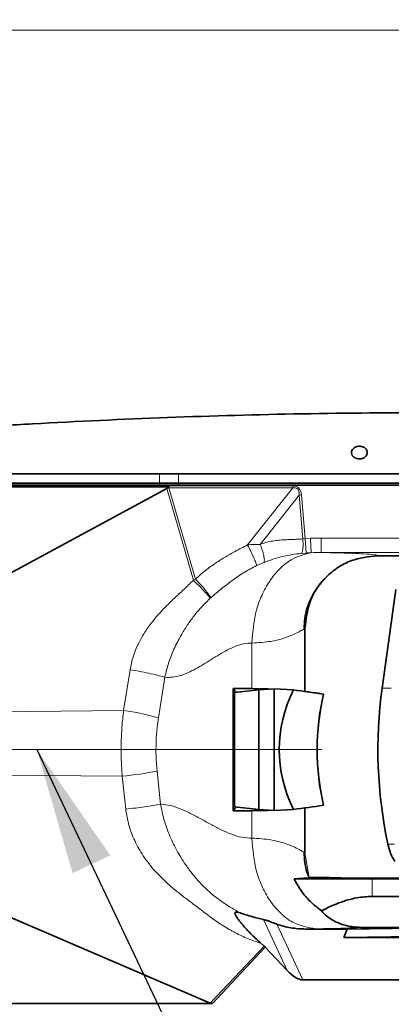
# Model space of a CAD drawing. Header units: millimetres. Extents: x 0 to 12429, y 0 to 8400.
# Tile 78 of 133: x 8222 to 8427, y 1480 to 2023. Entities that reach past the tile are written whole.
import ezdxf

# ---------------------------------------------------------------- set-up
doc = ezdxf.new("R2010")
doc.units = ezdxf.units.MM
doc.header["$LTSCALE"] = 20
doc.linetypes.add('CENTERX2', pattern=[20.32, 12.7, -2.54, 2.54, -2.54])
doc.styles.add('SLDTEXTSTYLE0', font='TXT', dxfattribs={"width": 0.605})
doc.dimstyles.new('SLDDIMSTYLE0', dxfattribs={"dimtxt": 70, "dimasz": 70, "dimexe": 0, "dimexo": 0.0625, "dimgap": 17.5, "dimtad": 0, "dimtih": 1, "dimtoh": 1, "dimdec": 1, "dimrnd": 1e-09, "dimzin": 12, "dimdsep": 46, "dimtxsty": 'SLDTEXTSTYLE0', "dimsah": 1, "dimcen": 0, "dimadec": 0, "dimazin": 3, "dimtfac": 1, "dimtofl": 0, "dimtmove": 0, "dimatfit": 3, "dimfxl": 1, "dimfrac": 2, "dimtolj": 1, "dimtzin": 12, "dimarcsym": 0})
doc.dimstyles.new('SLDDIMSTYLE5', dxfattribs={"dimtxt": 0.18, "dimasz": 70, "dimexe": 0, "dimexo": 0.0625, "dimgap": 0, "dimtad": 0, "dimtih": 1, "dimtoh": 1, "dimdec": 0, "dimrnd": 1e-09, "dimzin": 0, "dimdsep": 46, "dimtxsty": 'Standard', "dimsah": 1, "dimcen": 0.09, "dimadec": 0, "dimazin": 0, "dimtfac": 70, "dimtdec": 0, "dimtofl": 0, "dimtmove": 0, "dimatfit": 3, "dimfxl": 1, "dimfrac": 2, "dimtolj": 1, "dimtzin": 0, "dimarcsym": 0})

# ---------------------------------------------------------------- blocks, each defined once
blk = doc.blocks.new('_D')
at = {"color": 7, "linetype": 'Continuous', "lineweight": 0}
for p, q in [((7527.73, 1886.63), (7754.45, 2017.53)), ((7754.45, 2017.53), (8773.5, 2017.53)), ((7067, 1620.63), (7527.73, 1886.63))]:
    blk.add_line(p, q, dxfattribs=at)
at = {"color": 7, "linetype": 'Continuous', "lineweight": 18}
blk.add_solid([(7527.73, 1886.63), (7593.35, 1912.97), (7583.35, 1930.29)], dxfattribs=at)
at = {"color": 7, "linetype": 'Continuous', "lineweight": 18, "char_height": 70, "attachment_point": 1, "style": 'SLDTEXTSTYLE0'}
for s, insert in [('R532', (7784.45, 2322.62)), ('Smallest circumscribed', (7784.45, 2215.19)), ('radius axis 1 front side.', (7784.45, 2107.76))]:
    blk.add_mtext(s, dxfattribs=dict(at, insert=insert))

msp = doc.modelspace()

# ---------------------------------------------------------------- linework, layer by layer
at = {"color": 8, "linetype": 'Continuous', "lineweight": 18}
for p, q in [((8299.321179, 1772.804222), (8299.30231, 1767.625819)), ((8309.733111, 1772.8071), (8309.733111, 1767.625819)), ((8299.30231, 1767.625819), (8299.309606, 1766.625819)), ((8304.488822, 1766.177141), (8372.718586, 1766.177141)), ((8304.488822, 1765.083728), (8304.488822, 1766.177141)), ((8309.733111, 1767.625819), (8309.733111, 1766.625819)), ((8372.718586, 1765.083728), (8372.718586, 1766.177141)), ((8317.959655, 1714.108), (8303.286716, 1764.668805)), ((8304.488822, 1765.083728), (8319.113566, 1714.688993)), ((8372.718586, 1765.083728), (8304.488822, 1765.083728)), ((8347.841474, 1733.582218), (8372.718586, 1765.083728)), ((8376.29451, 1761.043068), (8354.849759, 1733.887905)), ((8376.29451, 1761.043068), (8377.541981, 1761.145495)), ((8378.275125, 1736.920748), (8376.29451, 1761.043068)), ((8377.541981, 1761.145495), (8379.521016, 1737.042397)), ((8378.275125, 1736.920748), (8379.521016, 1737.042397)), ((8379.521016, 1737.042397), (8382.510101, 1737.246049)), ((8380.18792, 1729.104484), (8379.521016, 1737.042397)), ((8382.510101, 1737.246049), (8388.491552, 1737.407454)), ((8388.491552, 1737.407454), (8579.501609, 1737.407454)), ((8380.18792, 1729.104484), (8377.526112, 1728.885452)), ((8579.501609, 1729.408672), (8388.491552, 1729.408672)), ((8356.979815, 1723.940323), (8352.828696, 1722.165732)), ((8317.959655, 1714.108), (8319.113566, 1714.688993)), ((8327.628377, 1704.468769), (8327.282084, 1704.164708)), ((8350.212288, 1679.469591), (8350.212288, 1654.292317)), ((8279.503221, 1642.238006), (8283.037733, 1664.669222)), ((8302.241616, 1660.550728), (8298.707104, 1638.119512)), ((8427.082369, 1654.625814), (8422.024361, 1654.625814)), ((8279.503221, 1642.238006), (8129.467493, 1640.723434)), ((8297.959481, 1608.816122), (8299.882596, 1590.615964)), ((8278.755598, 1606.034597), (8125.743844, 1607.07779)), ((8280.678713, 1587.834439), (8278.755598, 1606.034597)), ((8350.212288, 1586.95932), (8350.212288, 1571.782046)), ((8425.201609, 1568.47441), (8428.818959, 1568.47441)), ((8381.865606, 1550.127165), (8379.500768, 1563.683531)), ((8416.501609, 1539.625819), (8416.501609, 1549.340341)), ((8369.723479, 1498.713845), (8356.594801, 1526.918794)), ((8364.044095, 1524.314096), (8378.328699, 1493.625819)), ((8327.305358, 1480.829639), (8356.913666, 1512.28612)), ((8357.609565, 1511.613432), (8328.442577, 1480.625819))]:
    msp.add_line(p, q, dxfattribs=at)
at = {"color": 7, "linetype": 'Continuous', "lineweight": 35}
for p, q in [((8309.733111, 1772.8071), (8299.321179, 1772.804222)), ((8304.238337, 1766.625819), (8156.571405, 1766.625819)), ((8156.571405, 1765.625819), (8304.479836, 1765.625819)), ((8156.592531, 1767.625819), (8299.30231, 1767.625819)), ((8299.30231, 1767.625819), (8309.733111, 1767.625819)), ((8303.795713, 1765.058004), (8304.479836, 1765.625819)), ((8304.238337, 1766.625819), (8304.238337, 1766.170933)), ((8579.501609, 1766.625819), (8304.238337, 1766.625819)), ((8309.733111, 1767.625819), (8579.501609, 1767.625819)), ((8303.286716, 1764.668805), (8154.479462, 1684.146897)), ((8419.565405, 1727.625819), (8487.001609, 1727.625819)), ((8429.512201, 1708.990296), (8422.024361, 1654.625814)), ((8379.501609, 1652.72749), (8379.501609, 1687.568111)), ((8339.823605, 1654.409279), (8350.212288, 1654.292317)), ((8339.823605, 1586.842358), (8339.823605, 1654.409279)), ((8339.823605, 1654.409279), (8341.581578, 1652.253856)), ((8353.971512, 1653.71269), (8340.56008, 1652.133581)), ((8340.56008, 1652.133581), (8340.56008, 1589.118056)), ((8362.501609, 1654.192086), (8353.971512, 1653.71269)), ((8353.971512, 1587.538947), (8353.971512, 1653.71269)), ((8362.501609, 1654.192086), (8362.501609, 1587.059551)), ((8373.162949, 1653.592914), (8362.501609, 1654.192086)), ((8389.717791, 1651.333965), (8389.773039, 1651.334665)), ((8339.823605, 1586.842358), (8341.581578, 1588.997782)), ((8339.823605, 1586.842358), (8350.212288, 1586.95932)), ((8353.971512, 1587.538947), (8340.56008, 1589.118056)), ((8362.501609, 1587.059551), (8353.971512, 1587.538947)), ((8373.162949, 1587.658723), (8362.501609, 1587.059551)), ((8379.501609, 1563.683537), (8379.501609, 1588.524147)), ((8389.717791, 1589.917672), (8389.773039, 1589.916972)), ((8373.483475, 1549.340341), (8416.501609, 1549.340341)), ((8392.338871, 1550.125819), (8381.865632, 1550.125819)), ((8182.144215, 1543.074799), (8327.305358, 1480.829639)), ((8416.501609, 1539.625819), (8461.501609, 1539.625819)), ((8379.891671, 1521.670898), (8402.815379, 1521.59784)), ((8400.900867, 1517.05738), (8402.815379, 1521.59784)), ((8483.136729, 1522.583243), (8402.815379, 1521.59784)), ((8400.900867, 1517.05738), (8483.02507, 1518.064902)), ((8529.603489, 1516.647199), (8400.900867, 1517.05738)), ((8356.913666, 1512.28612), (8355.210465, 1513.781157)), ((8369.723479, 1498.713845), (8357.609565, 1511.613432)), ((8378.328699, 1493.625819), (8442.426846, 1493.625819)), ((8328.442577, 1480.625819), (8186.407265, 1480.625819))]:
    msp.add_line(p, q, dxfattribs=at)
at = {"color": 7, "linetype": 'CENTERX2', "lineweight": 18}
msp.add_line((8795.205996, 1620.625819), (7067.001609, 1620.625819), dxfattribs=at)
at = {"color": 7, "linetype": 'Continuous', "lineweight": 35, "flags": 128}
for points in [[(8299.321179, 1772.804222), (8225.30737, 1772.821904), (8156.611515, 1772.835983)], [(8579.501609, 1772.818907), (8505.081491, 1772.818907), (8430.661372, 1772.818677), (8309.733111, 1772.8071)]]:
    msp.add_lwpolyline(points, dxfattribs=at)
at = {"color": 7, "linetype": 'Continuous', "lineweight": 35}
for centre, radius, start, end in [((8669.701571, 1620.625814), 250, 172.18355099, 192.04065045), ((8453.736861, 1574.543172), 29.173454, 192.00654483, 212.42795443)]:
    msp.add_arc(centre, radius, start, end, dxfattribs=at)
at = {"color": 8, "linetype": 'Continuous', "lineweight": 18}
for centre, radius, start, end in [((8262.206387, 1514.754045), 128.652015, 73.5178491, 82.27337588), ((8261.622705, 1792.004878), 186.757815, 275.26363313, 281.21938889)]:
    msp.add_arc(centre, radius, start, end, dxfattribs=at)
for centre, major_axis, ratio, start_param, end_param in [((8344.517907, 1623.50463), (-41.350669, 142.488372), 0.1752409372, 6.2323734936, 6.2417022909), ((8263.790182, 1623.50463), (-111.949243, -141.75963), 0.1439379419, 2.9884067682, 3.2547763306), ((8344.517907, 1623.50463), (-41.057626, 141.478588), 0.1357628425, 6.2323734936, 6.2660352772), ((8263.790182, 1623.50463), (111.414001, 141.081862), 0.1112534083, 6.1299994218, 6.3963689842), ((8410.144907, 1620.625819), (112.807634, 0), 0.9981278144, 2.9855943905, 3.2466710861)]:
    msp.add_ellipse(centre, major_axis=major_axis, ratio=ratio, start_param=start_param, end_param=end_param, dxfattribs=at)
at = {"color": 7, "linetype": 'Continuous', "lineweight": 35}
for centre, major_axis, ratio, start_param, end_param in [((8239.527792, 1985.285248), (-63.403109, 220.76233), 0.0870313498, 3.1607164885, 3.1905826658), ((8279.501609, 1645.586671), (99.999292, 5.618135), 0.0669770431, 0.6270456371, 0.7816352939), ((8505.346819, 1620.625819), (140.011063, 0), 0.7142292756, 2.8056376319, 3.4775476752), ((8699.445737, 1620.625819), (764.249912, -99.466062), 0.0135034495, 4.2730497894, 4.2968726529), ((8699.50082, 1620.625819), (764.249912, -99.466062), 0.0135034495, 4.2821226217, 4.2968726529), ((8459.343356, 1620.625819), (0, 100), 0.7316044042, 1.2586641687, 1.8829284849), ((8459.398439, 1620.625819), (0, 100), 0.7316044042, 1.2586641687, 1.8829284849), ((8279.501609, 1595.664966), (99.999292, -5.618135), 0.0669770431, 5.5015500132, 5.6561396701), ((8699.445737, 1620.625819), (764.249912, 99.466062), 0.0135034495, 1.9863126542, 2.0101355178), ((8416.501609, 1550.125174), (24.162766, 0), 0.0174550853, 3.1400655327, 6.2847124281), ((8416.501609, 1550.125819), (45, 0), 0.0174550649, 4.7123889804, 6.2831853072), ((8416.501609, 1523.607227), (61.009295, 0), 0.0174577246, 4.6294265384, 6.3006412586), ((8354.612856, 1509.563281), (4.469281, -4.004934), 0.5938504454, 1.4263948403, 1.5880633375), ((8371.510929, 1509.625819), (-8.749048, 15.522216), 0.4435712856, 2.076292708, 2.8965974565), ((8342.087755, 1496.256353), (15.350932, 15.043403), 0.2764506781, 3.2548810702, 3.4165495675)]:
    msp.add_ellipse(centre, major_axis=major_axis, ratio=ratio, start_param=start_param, end_param=end_param, dxfattribs=at)
for points, knots in [([(8452.501609, 1806.625819), (8427.693463, 1806.492605), (8378.07717, 1806.226177), (8303.678654, 1804.070258), (8242.610897, 1801.246663), (8200.606924, 1798.715466), (8180.500551, 1797.374312), (8170.447904, 1796.670961), (8164.702083, 1796.259588), (8160.032755, 1795.920226), (8155.028175, 1795.550372), (8149.692447, 1795.148864), (8144.413257, 1794.744524), (8139.305846, 1794.346569), (8134.428887, 1793.960419), (8129.787095, 1793.587352), (8125.352668, 1793.225855), (8121.227174, 1792.885027), (8117.454608, 1792.569592), (8114.034683, 1792.280558), (8110.94959, 1792.017274), (8108.27929, 1791.787421), (8106.043537, 1791.59359), (8104.238819, 1791.436214), (8102.850492, 1791.31458), (8101.955077, 1791.235873), (8101.516507, 1791.197246), (8101.547419, 1791.199968), (8101.557889, 1791.200891)], [0, 0, 0, 0, 0.1915713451, 0.3831426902, 0.5747140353, 0.6636307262, 0.7080920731, 0.7303231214, 0.7414514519, 0.7525726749, 0.7664979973, 0.7805199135, 0.7948464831, 0.8092782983, 0.8232036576, 0.8372256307, 0.8515529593, 0.8659859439, 0.8799010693, 0.8939134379, 0.9082328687, 0.9226586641, 0.9365215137, 0.9504810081, 0.9647464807, 0.9791183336, 0.9929277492, 1, 1, 1, 1]), ([(8413.863926, 1784.501199), (8413.819323, 1784.94857), (8413.734027, 1785.804094), (8412.908006, 1786.875741), (8411.80341, 1787.597607), (8410.564398, 1787.989745), (8409.294939, 1788.078268), (8408.090324, 1787.890284), (8407.022968, 1787.47459), (8406.008657, 1786.760064), (8405.276773, 1785.720411), (8405.033568, 1784.386803), (8405.428428, 1783.075223), (8406.370665, 1782.010952), (8407.518269, 1781.352258), (8408.743716, 1781.023688), (8409.96744, 1780.995399), (8411.114767, 1781.236335), (8412.230815, 1781.747734), (8413.253484, 1782.637231), (8413.777231, 1783.637846), (8413.843481, 1784.2976), (8413.863926, 1784.501199)], [0, 0, 0, 0, 0.0681426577, 0.1303118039, 0.1794121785, 0.2204382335, 0.2616264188, 0.2990709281, 0.337328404, 0.3808058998, 0.4446180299, 0.5092755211, 0.5844126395, 0.6441980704, 0.6909623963, 0.7301032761, 0.7693800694, 0.8056514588, 0.84388214, 0.8991886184, 0.9688897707, 1, 1, 1, 1]), ([(8304.479836, 1765.625819), (8304.42032, 1765.700667), (8304.312889, 1765.835773), (8304.244578, 1766.032782), (8304.239722, 1766.140266), (8304.238337, 1766.170933)], [0, 0, 0, 0, 0.4702702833, 0.8488619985, 1, 1, 1, 1]), ([(8419.565405, 1727.625819), (8414.524955, 1727.089477), (8406.771626, 1726.264464), (8397.443234, 1721.267895), (8391.024845, 1716.097622), (8385.854427, 1709.680494), (8380.859171, 1700.356159), (8380.035913, 1692.605975), (8379.500768, 1687.568106)], [0, 0, 0, 0, 0.2395323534, 0.368453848, 0.5000972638, 0.6317277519, 0.7606111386, 1, 1, 1, 1]), ([(8379.035993, 1687.274185), (8379.118562, 1689.169588), (8379.278639, 1692.844215), (8380.44445, 1698.026438), (8382.056494, 1702.586415), (8383.949672, 1706.435209), (8385.904699, 1709.571237), (8387.697925, 1711.976062), (8389.055378, 1713.567231), (8389.56049, 1714.113846), (8389.731464, 1714.298868)], [0, 0, 0, 0, 0.1751849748, 0.3396317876, 0.4904864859, 0.6261361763, 0.7465168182, 0.8533649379, 0.9503659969, 1, 1, 1, 1]), ([(8381.686495, 1550.000626), (8381.297323, 1551.03202), (8380.288473, 1553.705709), (8379.292284, 1558.414479), (8379.123205, 1562.08445), (8379.035993, 1563.977452)], [0, 0, 0, 0, 0.2331771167, 0.6044662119, 1, 1, 1, 1]), ([(8373.483475, 1549.340341), (8374.572056, 1549.390986), (8376.757042, 1549.492642), (8379.094569, 1549.651789), (8380.832836, 1549.814458), (8381.361736, 1549.924955), (8381.625505, 1549.980061)], [0, 0, 0, 0, 0.2464735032, 0.4947186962, 0.7480097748, 1, 1, 1, 1]), ([(8373.483475, 1549.340341), (8374.714466, 1547.140696), (8377.208659, 1542.683849), (8382.297994, 1536.663027), (8386.452487, 1533.360582), (8388.581673, 1531.668073)], [0, 0, 0, 0, 0.32206480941, 0.65255686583, 1, 1, 1, 1]), ([(8416.501609, 1539.625819), (8415.105756, 1539.588076), (8412.302349, 1539.512275), (8407.82435, 1538.866064), (8403.0991, 1537.755508), (8398.161942, 1536.099026), (8393.305081, 1534.072206), (8390.158337, 1532.470567), (8388.581673, 1531.668073)], [0, 0, 0, 0, 0.142778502, 0.2867536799, 0.4620294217, 0.6388020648, 0.8190231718, 1, 1, 1, 1]), ([(8343.725541, 1530.575416), (8343.177466, 1530.7544), (8342.421757, 1531.001191), (8341.585739, 1531.071699), (8341.216719, 1531.004111), (8341.014111, 1530.860156), (8340.875002, 1530.631993), (8340.869431, 1530.187702), (8341.062884, 1529.63347), (8341.314751, 1529.111449), (8341.814274, 1528.22134), (8342.722097, 1526.913818), (8344.088437, 1525.163051), (8346.502014, 1522.315075), (8350.153066, 1518.400703), (8353.52276, 1515.322746), (8355.210465, 1513.781157)], [0, 0, 0, 0, 0.0743264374, 0.1024842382, 0.125829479, 0.1389316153, 0.1517852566, 0.1789960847, 0.2116652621, 0.2308875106, 0.2522804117, 0.3357770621, 0.4138965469, 0.5028292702, 0.7509929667, 1, 1, 1, 1]), ([(8343.725846, 1530.574151), (8345.903642, 1529.841054), (8350.273512, 1528.370053), (8354.48312, 1527.4036), (8356.594801, 1526.918794)], [0, 0, 0, 0, 0.4983662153, 1, 1, 1, 1]), ([(8356.594801, 1526.918794), (8356.998189, 1526.817069), (8357.956101, 1526.575507), (8359.640239, 1525.961016), (8361.372035, 1525.309525), (8362.821802, 1524.758892), (8363.698165, 1524.439981), (8364.044095, 1524.314096)], [0, 0, 0, 0, 0.1773187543, 0.4210732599, 0.6390452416, 0.8575188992, 1, 1, 1, 1]), ([(8411.274504, 1522.54606), (8409.930846, 1522.582726), (8407.196537, 1522.657341), (8403.32657, 1523.25508), (8399.745497, 1524.204223), (8396.226688, 1525.615795), (8392.91855, 1527.561193), (8390.351381, 1529.69222), (8389.074896, 1531.117396), (8388.581673, 1531.668073)], [0, 0, 0, 0, 0.1296365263, 0.2638068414, 0.3934158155, 0.5268000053, 0.7037045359, 0.8855138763, 1, 1, 1, 1]), ([(8364.044095, 1524.314096), (8365.265336, 1523.910254), (8367.719187, 1523.098811), (8371.632055, 1522.293781), (8375.696931, 1521.772618), (8378.489492, 1521.7049), (8379.891671, 1521.670898)], [0, 0, 0, 0, 0.2442562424, 0.490786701, 0.7443178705, 1, 1, 1, 1])]:
    msp.add_open_spline(points, degree=3, knots=knots, dxfattribs=at)
at = {"color": 8, "linetype": 'Continuous', "lineweight": 18}
for points, knots in [([(8319.113566, 1714.688993), (8320.729743, 1716.149172), (8324.047688, 1719.146858), (8329.434326, 1723.093077), (8335.107027, 1726.729018), (8341.227997, 1730.19428), (8345.535301, 1732.400816), (8347.841474, 1733.582218)], [0, 0, 0, 0, 0.1897110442, 0.3894689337, 0.5799951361, 0.7751252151, 1, 1, 1, 1]), ([(8347.841474, 1733.582218), (8349.034011, 1733.686956), (8351.384054, 1733.893354), (8353.706062, 1733.889703), (8354.849759, 1733.887905)], [0, 0, 0, 0, 0.5074534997, 1, 1, 1, 1]), ([(8347.841474, 1733.582218), (8348.131794, 1733.017999), (8348.727835, 1731.85963), (8349.612661, 1730.057905), (8350.467293, 1728.249175), (8351.240884, 1726.528631), (8351.889284, 1724.994026), (8352.376585, 1723.730877), (8352.704686, 1722.756031), (8352.788078, 1722.359079), (8352.828696, 1722.165732)], [0, 0, 0, 0, 0.1174620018, 0.2411550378, 0.3693811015, 0.5, 0.6306188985, 0.7588449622, 0.8825379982, 1, 1, 1, 1]), ([(8354.849759, 1733.887905), (8355.788558, 1734.224625), (8357.744652, 1734.926221), (8360.916897, 1735.636996), (8364.18185, 1736.13042), (8367.051967, 1736.371851), (8369.601478, 1736.495385), (8371.957092, 1736.586035), (8374.358603, 1736.672048), (8376.470179, 1736.776474), (8377.72283, 1736.876602), (8378.275125, 1736.920748)], [0, 0, 0, 0, 0.1258202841, 0.2621610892, 0.4100075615, 0.5430781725, 0.6261209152, 0.7327311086, 0.8411194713, 0.929949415, 1, 1, 1, 1]), ([(8356.979815, 1723.940323), (8357.047252, 1724.359019), (8357.18571, 1725.218663), (8356.802803, 1727.64622), (8356.025524, 1730.636854), (8355.234858, 1732.823086), (8354.849759, 1733.887905)], [0, 0, 0, 0, 0.2435284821, 0.5, 0.7564715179, 1, 1, 1, 1]), ([(8377.526112, 1728.885452), (8377.699105, 1729.103454), (8378.057222, 1729.554744), (8378.37538, 1731.473394), (8378.475986, 1734.047181), (8378.340549, 1735.98477), (8378.275125, 1736.920748)], [0, 0, 0, 0, 0.2415317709, 0.5, 0.7584682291, 1, 1, 1, 1]), ([(8382.931725, 1729.27687), (8379.430373, 1728.419855), (8373.582506, 1726.98849), (8366.180341, 1721.314709), (8360.539716, 1714.857914), (8355.976244, 1706.884565), (8351.531464, 1695.315042), (8350.732122, 1685.713655), (8350.212288, 1679.469591)], [0, 0, 0, 0, 0.2018137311, 0.3370640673, 0.475135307, 0.6132065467, 0.748456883, 1, 1, 1, 1]), ([(8377.526112, 1728.885452), (8375.74848, 1728.694195), (8372.216258, 1728.31416), (8366.93747, 1727.199365), (8361.832736, 1725.711723), (8358.593869, 1724.529481), (8356.979815, 1723.940323)], [0, 0, 0, 0, 0.2550040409, 0.5067025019, 0.754170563, 1, 1, 1, 1]), ([(8382.931829, 1729.276882), (8382.931809, 1729.276881), (8382.016522, 1729.232696), (8381.102211, 1729.16859), (8380.18792, 1729.104484)], [0, 0, 0, 0, 0.00002177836, 1, 1, 1, 1]), ([(8388.483332, 1729.408672), (8388.483312, 1729.408672), (8386.632101, 1729.411074), (8384.78057, 1729.364654), (8382.931849, 1729.276883), (8382.931829, 1729.276882)], [0, 0, 0, 0, 0.0000107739, 0.9999892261, 1, 1, 1, 1]), ([(8388.489686, 1729.408708), (8392.855804, 1729.314305), (8402.771801, 1729.099905), (8412.721839, 1728.684994), (8419.01954, 1728.179503), (8419.376283, 1727.817649), (8419.565405, 1727.625818)], [0, 0, 0, 0, 0.1901736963, 0.4319081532, 0.698835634, 1, 1, 1, 1]), ([(8352.828696, 1722.165732), (8350.536572, 1720.971186), (8345.963478, 1718.587906), (8339.573632, 1714.177882), (8333.471825, 1709.421966), (8329.58189, 1706.124663), (8327.628377, 1704.468769)], [0, 0, 0, 0, 0.2503141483, 0.4994103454, 0.7486055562, 1, 1, 1, 1]), ([(8283.037733, 1664.669222), (8283.537088, 1667.109443), (8284.55161, 1672.067156), (8286.925285, 1677.758352), (8289.103597, 1681.956095), (8290.766723, 1684.777747), (8292.61249, 1687.582743), (8294.642704, 1690.371303), (8297.703064, 1694.200575), (8301.904163, 1698.813813), (8307.291767, 1704.023268), (8312.725735, 1708.990041), (8316.214522, 1712.401532), (8317.959655, 1714.108)], [0, 0, 0, 0, 0.121464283, 0.2467748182, 0.2985921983, 0.351584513, 0.4058906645, 0.4616397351, 0.5189510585, 0.643612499, 0.7636916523, 0.8817957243, 1, 1, 1, 1]), ([(8317.959655, 1714.108), (8318.908323, 1713.180072), (8320.854261, 1711.276678), (8323.602787, 1708.417855), (8325.916807, 1705.876974), (8326.834633, 1704.72588), (8327.282084, 1704.164708)], [0, 0, 0, 0, 0.2437561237, 0.5, 0.7562438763, 1, 1, 1, 1]), ([(8319.113566, 1714.688993), (8320.016927, 1713.750878), (8321.867928, 1711.828665), (8324.398283, 1708.917466), (8326.475936, 1706.29773), (8327.250406, 1705.068622), (8327.628377, 1704.468769)], [0, 0, 0, 0, 0.2440195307, 0.5, 0.7559804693, 1, 1, 1, 1]), ([(8327.282084, 1704.164708), (8325.687455, 1702.638412), (8322.535269, 1699.621302), (8318.332849, 1694.574958), (8314.539919, 1689.287655), (8310.745279, 1683.171321), (8307.159857, 1676.249079), (8304.088946, 1668.479686), (8302.854634, 1663.181873), (8302.241616, 1660.550728)], [0, 0, 0, 0, 0.1301345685, 0.2572438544, 0.383181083, 0.5103868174, 0.6780095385, 0.8400843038, 1, 1, 1, 1]), ([(8379.501609, 1687.568105), (8379.190592, 1687.340524), (8378.501776, 1686.836497), (8372.348172, 1683.603823), (8362.722996, 1680.193331), (8353.868684, 1679.681112), (8350.212288, 1679.469591)], [0, 0, 0, 0, 0.22594102, 0.5003947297, 0.7936875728, 1, 1, 1, 1]), ([(8350.212288, 1679.469591), (8348.718147, 1679.385501), (8345.697229, 1679.215484), (8341.209294, 1677.743513), (8336.739146, 1675.683514), (8332.277724, 1673.145305), (8327.819728, 1670.373186), (8323.445615, 1667.623067), (8319.151726, 1665.097706), (8314.938853, 1662.963453), (8310.716935, 1661.361935), (8306.471378, 1660.444436), (8303.646064, 1660.515435), (8302.241616, 1660.550728)], [0, 0, 0, 0, 0.0890999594, 0.1801461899, 0.2738022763, 0.369752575, 0.4670812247, 0.5645803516, 0.6555476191, 0.7446942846, 0.8315407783, 0.9162598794, 1, 1, 1, 1]), ([(8278.755598, 1606.034597), (8278.546699, 1608.995809), (8278.12744, 1614.938914), (8278.097104, 1623.993968), (8278.484606, 1633.137986), (8279.162855, 1639.197272), (8279.503221, 1642.238006)], [0, 0, 0, 0, 0.2455441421, 0.4928032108, 0.7454732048, 1, 1, 1, 1]), ([(8355.210465, 1513.781157), (8352.842214, 1514.582425), (8348.04035, 1516.207075), (8341.048628, 1519.527024), (8334.290888, 1523.407733), (8327.814518, 1527.857822), (8321.657246, 1532.687386), (8315.585894, 1537.154215), (8310.194914, 1541.297799), (8305.642016, 1545.073187), (8301.618161, 1548.706619), (8297.814022, 1552.52713), (8294.238037, 1556.623281), (8291.061744, 1560.855718), (8288.355538, 1565.091616), (8286.071129, 1569.321128), (8283.794418, 1574.47673), (8281.741195, 1580.621282), (8281.030299, 1585.447529), (8280.678713, 1587.834439)], [0, 0, 0, 0, 0.068255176, 0.1383941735, 0.2109718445, 0.280927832, 0.352816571, 0.4247239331, 0.4868278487, 0.538541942, 0.5862800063, 0.6349234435, 0.685812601, 0.7348144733, 0.7795168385, 0.8232528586, 0.8662750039, 0.9338638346, 1, 1, 1, 1]), ([(8299.882596, 1590.615964), (8300.460729, 1587.614866), (8301.625856, 1581.566674), (8304.912963, 1572.766178), (8309.110852, 1564.272209), (8313.607944, 1557.046387), (8318.113077, 1551.07688), (8322.419614, 1546.216409), (8327.168774, 1541.684022), (8332.382218, 1537.621365), (8337.890261, 1533.881425), (8341.77569, 1531.679784), (8343.725429, 1530.574983)], [0, 0, 0, 0, 0.1197273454, 0.2412897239, 0.3650227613, 0.4880190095, 0.571372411, 0.6555209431, 0.740238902, 0.8260251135, 0.91269801, 1, 1, 1, 1]), ([(8299.882596, 1590.615964), (8301.765946, 1590.402912), (8305.576339, 1589.971864), (8311.211997, 1587.946124), (8316.831678, 1585.322856), (8322.44207, 1582.27389), (8328.017954, 1579.153076), (8333.564987, 1576.232409), (8339.088433, 1573.830238), (8344.633336, 1572.08569), (8348.364974, 1571.882589), (8350.212288, 1571.782046)], [0, 0, 0, 0, 0.1081049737, 0.2187178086, 0.3320615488, 0.4473054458, 0.5630668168, 0.6757978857, 0.786373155, 0.8942459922, 1, 1, 1, 1]), ([(8350.212288, 1571.782046), (8350.732134, 1565.537943), (8351.531493, 1555.936495), (8355.976186, 1544.36727), (8360.539943, 1536.392946), (8366.1795, 1529.939803), (8374.361423, 1523.655015), (8381.151707, 1522.524723), (8385.567627, 1521.789661)], [0, 0, 0, 0, 0.2396266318, 0.3684696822, 0.5, 0.6315303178, 0.7603733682, 1, 1, 1, 1]), ([(8350.212288, 1571.782046), (8353.868702, 1571.570525), (8362.723035, 1571.058309), (8372.348205, 1567.647798), (8378.501804, 1564.415114), (8379.190599, 1563.911105), (8379.501609, 1563.683531)], [0, 0, 0, 0, 0.2063129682, 0.4996052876, 0.7740580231, 1, 1, 1, 1]), ([(8385.567627, 1521.789661), (8384.433866, 1521.768696), (8382.402029, 1521.731124), (8380.661145, 1521.689359), (8379.891671, 1521.670898)], [0, 0, 0, 0, 0.5579979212, 1, 1, 1, 1]), ([(8411.439754, 1522.545478), (8408.355681, 1522.403772), (8402.289481, 1522.125043), (8391.078778, 1521.900195), (8385.567627, 1521.789661)], [0, 0, 0, 0, 0.5084027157, 1, 1, 1, 1])]:
    msp.add_open_spline(points, degree=3, knots=knots, dxfattribs=at)
for points in [[(8382.931829, 1729.276882), (8382.922344, 1729.456115), (8382.903374, 1729.814579), (8382.804501, 1731.682927), (8382.668867, 1734.24593), (8382.563023, 1736.246009), (8382.510101, 1737.246049)], [(8388.483332, 1729.408672), (8388.484017, 1729.544287), (8388.485387, 1729.815516), (8388.487442, 1731.672007), (8388.489497, 1734.297532), (8388.490867, 1736.370813), (8388.491552, 1737.407454)], [(8283.037733, 1664.669222), (8284.810932, 1664.396611), (8288.357331, 1663.85139), (8293.506805, 1662.831086), (8298.29816, 1661.719465), (8300.927131, 1660.940307), (8302.241616, 1660.550728)], [(8280.678713, 1587.834439), (8282.448846, 1588.019377), (8285.989111, 1588.389253), (8291.132549, 1589.078492), (8295.924341, 1589.82829), (8298.563177, 1590.353406), (8299.882596, 1590.615964)]]:
    msp.add_open_spline(points, degree=3, dxfattribs=at)

# ---------------------------------------------------------------- dimensions: what is measured, and where the dimension line sits
at = {"color": 7, "linetype": 'Continuous', "lineweight": 18}
dim = msp.add_radius_dim(center=(7067.001609, 1620.625819), mpoint=(7527.727124, 1886.625819), text='<>\\PSmallest circumscribed\\Pradius axis 1 front side.', dimstyle='SLDDIMSTYLE0', dxfattribs=at)
dim.commit()
dim.dimension.update_dxf_attribs({"geometry": '_D', "text_midpoint": (8278.974674, 2178.672372), "dimtype": 164})

# ---------------------------------------------------------------- leaders
at = {"color": 7, "linetype": 'Continuous', "lineweight": 0}
msp.add_leader([(8231.719476, 1620.625819), (8416.666667, 1231.111111)], dimstyle='SLDDIMSTYLE5', dxfattribs=at)

doc.saveas('drawing.dxf')
